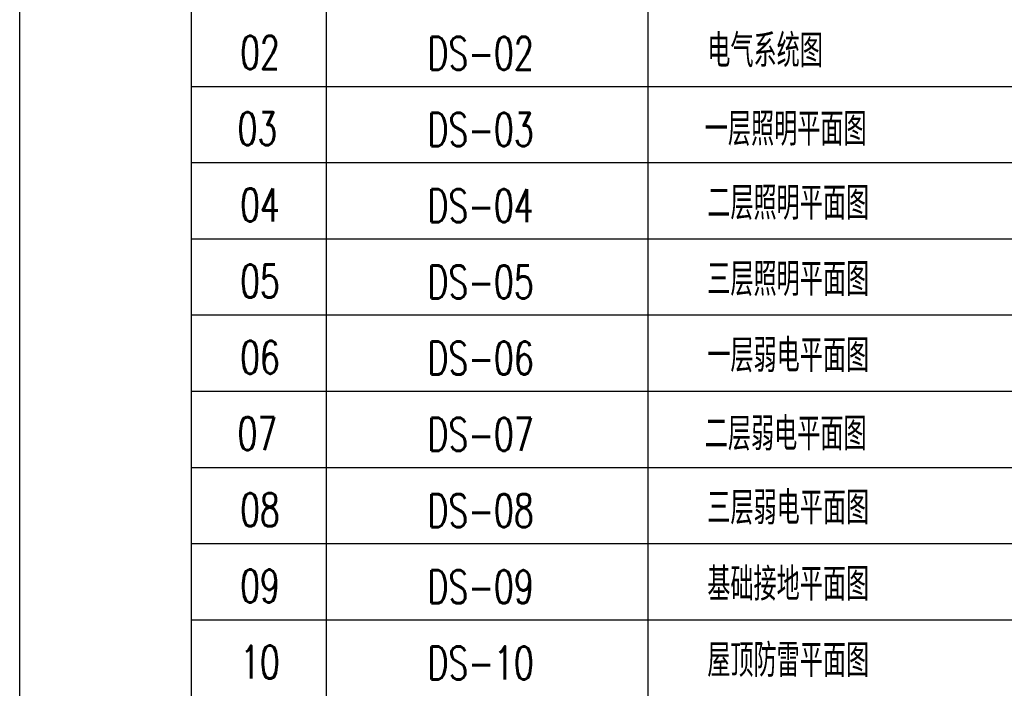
# Model space of a CAD drawing. Extents: x 427948 to 764348, y 274849 to 601549.
# Tile 18 of 203: x 427948 to 439578, y 586440 to 594337. Entities that reach past the tile are written whole.
import ezdxf

# ---------------------------------------------------------------- set-up
doc = ezdxf.new("R2010")
doc.units = 0
doc.header["$LTSCALE"] = 1000
doc.header["$MEASUREMENT"] = 0
doc.layers.get('0').update_dxf_attribs({"linetype": 'CONTINUOUS'})
doc.layers.add('图框', color=4, linetype='CONTINUOUS')
doc.styles.add('HZTXT', font='ROMANS', dxfattribs={"width": 0.8, "bigfont": 'HZTXT'})

msp = doc.modelspace()

# ---------------------------------------------------------------- linework, layer by layer
at = {"layer": '图框'}
for p, q in [((429973, 600849.4), (429973, 572849.4)), ((431573, 577349.4), (431573, 597049.4)), ((435373, 581849.4), (435373, 597049.4)), ((429973, 593549.4), (447973, 593549.4)), ((429973, 592649.4), (447973, 592649.4)), ((429973, 591749.4), (447973, 591749.4)), ((429973, 590849.4), (447973, 590849.4)), ((429973, 589949.4), (447973, 589949.4)), ((429973, 589049.4), (447973, 589049.4)), ((429973, 588149.4), (447973, 588149.4)), ((429973, 587249.4), (447973, 587249.4))]:
    msp.add_line(p, q, dxfattribs=at)
msp.add_lwpolyline([(427948, 601549.4), (448973, 601549.4), (448973, 571849.4), (427948, 571849.4)], close=True, dxfattribs=at)

# ---------------------------------------------------------------- texts
at = {"style": 'HZTXT', "width": 0.7}
for s, p in [('电气系统图', (436069.9, 593775.2)), ('02', (430552, 593754.4)), ('DS-02', (432766.7, 593745)), ('03', (430522.5, 592854.4)), ('DS-03', (432766.7, 592845)), ('一层照明平面图', (436040.3, 592849.7)), ('04', (430552, 591954.4)), ('DS-04', (432766.7, 591945)), ('二层照明平面图', (436069.9, 591975.2)), ('三层照明平面图', (436069.9, 591075.2)), ('05', (430552, 591054.4)), ('DS-05', (432766.7, 591045)), ('一层弱电平面图', (436069.9, 590175.2)), ('06', (430552, 590154.4)), ('DS-06', (432766.7, 590145)), ('07', (430522.5, 589254.4)), ('DS-07', (432766.7, 589245)), ('二层弱电平面图', (436040.3, 589249.7)), ('三层弱电平面图', (436069.9, 588375.2)), ('08', (430552, 588354.4)), ('DS-08', (432766.7, 588345)), ('基础接地平面图', (436069.9, 587475.2)), ('09', (430552, 587454.4)), ('DS-09', (432766.7, 587445)), ('屋顶防雷平面图', (436069.9, 586575.2)), ('10', (430552, 586554.4)), ('DS-10', (432766.7, 586545))]:
    msp.add_text(s, height=390, dxfattribs=at).set_placement(p)

doc.saveas('drawing.dxf')
